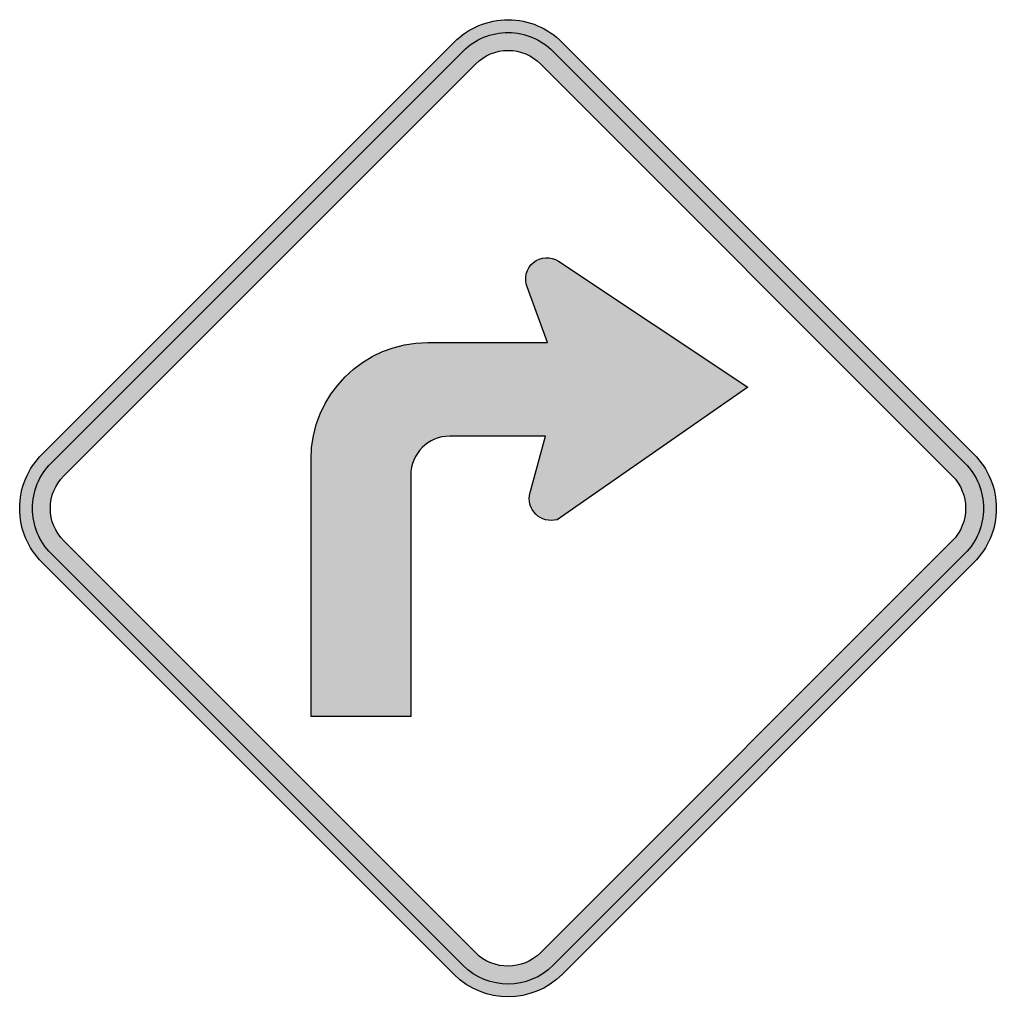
# Model space of a CAD drawing. Header units: inches. Extents: x -21.2 to 21.2, y -21.5 to 21.2.
import ezdxf

# ---------------------------------------------------------------- set-up
doc = ezdxf.new("R2010")
doc.units = ezdxf.units.IN
doc.header["$MEASUREMENT"] = 0

msp = doc.modelspace()

# ---------------------------------------------------------------- hatches: boundary and pattern name
h = msp.add_hatch(color=7)
edge = h.paths.add_edge_path()
edge.add_line((2.356, 20.23), (20.236, 2.35))
edge.add_spline(control_points=[(20.236, 2.35), (20.86, 1.726), (21.21, 0.88), (21.21, -0.003), (21.21, -0.886), (20.86, -1.732), (20.236, -2.356)], knot_values=[0, 0, 0, 0, 1, 1, 1, 2, 2, 2, 2], degree=3, periodic=0)
edge.add_line((20.236, -2.356), (2.353, -20.239))
edge.add_spline(control_points=[(2.353, -20.239), (1.058, -21.533), (-1.038, -21.539), (-2.34, -20.251)], knot_values=[0, 0, 0, 0, 1, 1, 1, 1], degree=3, periodic=0)
edge.add_line((-2.34, -20.251), (-20.236, -2.356))
edge.add_spline(control_points=[(-20.236, -2.356), (-20.86, -1.732), (-21.21, -0.886), (-21.21, -0.003), (-21.21, 0.88), (-20.86, 1.726), (-20.236, 2.35)], knot_values=[0, 0, 0, 0, 1, 1, 1, 2, 2, 2, 2], degree=3, periodic=0)
edge.add_line((-20.236, 2.35), (-2.343, 20.243))
edge.add_spline(control_points=[(-2.343, 20.243), (-1.719, 20.866), (-0.873, 21.216), (0.009, 21.213), (0.891, 21.211), (1.736, 20.857), (2.356, 20.23)], knot_values=[0, 0, 0, 0, 1, 1, 1, 2, 2, 2, 2], degree=3, periodic=0)
edge = h.paths.add_edge_path(flags=0)
edge.add_line((1.412, 19.292), (19.294, 1.409))
edge.add_spline(control_points=[(19.294, 1.409), (20.074, 0.629), (20.074, -0.635), (19.294, -1.415)], knot_values=[0, 0, 0, 0, 1, 1, 1, 1], degree=3, periodic=0)
edge.add_line((19.294, -1.415), (1.412, -19.297))
edge.add_spline(control_points=[(1.412, -19.297), (0.636, -20.073), (-0.62, -20.078), (-1.402, -19.307)], knot_values=[0, 0, 0, 0, 1, 1, 1, 1], degree=3, periodic=0)
edge.add_line((-1.402, -19.307), (-19.294, -1.415))
edge.add_spline(control_points=[(-19.294, -1.415), (-19.669, -1.04), (-19.879, -0.532), (-19.879, -0.003), (-19.879, 0.527), (-19.669, 1.034), (-19.294, 1.409)], knot_values=[0, 0, 0, 0, 1, 1, 1, 2, 2, 2, 2], degree=3, periodic=0)
edge.add_line((-19.294, 1.409), (-1.402, 19.302))
edge.add_spline(control_points=[(-1.402, 19.302), (-1.028, 19.675), (-0.521, 19.884), (0.007, 19.882), (0.535, 19.88), (1.041, 19.668), (1.412, 19.292)], knot_values=[0, 0, 0, 0, 1, 1, 1, 2, 2, 2, 2], degree=3, periodic=0)
h = msp.add_hatch(color=7)
edge = h.paths.add_edge_path()
edge.add_line((1.963, 19.839), (19.844, 1.958))
edge.add_spline(control_points=[(19.844, 1.958), (20.364, 1.438), (20.656, 0.732), (20.656, -0.003), (20.656, -0.738), (20.364, -1.444), (19.844, -1.964)], knot_values=[0, 0, 0, 0, 1, 1, 1, 2, 2, 2, 2], degree=3, periodic=0)
edge.add_line((19.844, -1.964), (1.961, -19.846))
edge.add_spline(control_points=[(1.961, -19.846), (0.882, -20.925), (-0.864, -20.93), (-1.949, -19.858)], knot_values=[0, 0, 0, 0, 1, 1, 1, 1], degree=3, periodic=0)
edge.add_line((-1.949, -19.858), (-19.844, -1.964))
edge.add_spline(control_points=[(-19.844, -1.964), (-20.364, -1.444), (-20.656, -0.738), (-20.656, -0.003), (-20.656, 0.732), (-20.364, 1.438), (-19.844, 1.958)], knot_values=[0, 0, 0, 0, 1, 1, 1, 2, 2, 2, 2], degree=3, periodic=0)
edge.add_line((-19.844, 1.958), (-1.951, 19.851))
edge.add_spline(control_points=[(-1.951, 19.851), (-1.431, 20.37), (-0.726, 20.661), (0.008, 20.659), (0.743, 20.656), (1.446, 20.361), (1.963, 19.839)], knot_values=[0, 0, 0, 0, 1, 1, 1, 2, 2, 2, 2], degree=3, periodic=0)
edge = h.paths.add_edge_path(flags=0)
edge.add_line((1.412, 19.292), (19.294, 1.409))
edge.add_spline(control_points=[(19.294, 1.409), (19.669, 1.034), (19.879, 0.527), (19.879, -0.003), (19.879, -0.532), (19.669, -1.04), (19.294, -1.415)], knot_values=[0, 0, 0, 0, 1, 1, 1, 2, 2, 2, 2], degree=3, periodic=0)
edge.add_line((19.294, -1.415), (1.412, -19.297))
edge.add_spline(control_points=[(1.412, -19.297), (0.636, -20.073), (-0.62, -20.078), (-1.402, -19.307)], knot_values=[0, 0, 0, 0, 1, 1, 1, 1], degree=3, periodic=0)
edge.add_line((-1.402, -19.307), (-19.294, -1.415))
edge.add_spline(control_points=[(-19.294, -1.415), (-19.669, -1.04), (-19.879, -0.532), (-19.879, -0.003), (-19.879, 0.527), (-19.669, 1.034), (-19.294, 1.409)], knot_values=[0, 0, 0, 0, 1, 1, 1, 2, 2, 2, 2], degree=3, periodic=0)
edge.add_line((-19.294, 1.409), (-1.402, 19.302))
edge.add_spline(control_points=[(-1.402, 19.302), (-1.028, 19.675), (-0.521, 19.884), (0.007, 19.882), (0.535, 19.88), (1.041, 19.668), (1.412, 19.292)], knot_values=[0, 0, 0, 0, 1, 1, 1, 2, 2, 2, 2], degree=3, periodic=0)
h = msp.add_hatch(color=7)
edge = h.paths.add_edge_path()
edge.add_spline(control_points=[(-2.532, 3.13), (-3.467, 3.13), (-4.225, 2.372), (-4.225, 1.437)], knot_values=[0, 0, 0, 0, 1, 1, 1, 1], degree=3, periodic=0)
edge.add_line((-4.225, 1.437), (-4.225, -9.038))
edge.add_line((-4.225, -9.038), (-8.556, -9.038))
edge.add_line((-8.556, -9.038), (-8.556, 2.122))
edge.add_spline(control_points=[(-8.556, 2.122), (-8.556, 4.927), (-6.282, 7.2), (-3.477, 7.2)], knot_values=[0, 0, 0, 0, 1, 1, 1, 1], degree=3, periodic=0)
edge.add_line((-3.477, 7.2), (1.721, 7.2))
edge.add_line((1.721, 7.2), (0.811, 9.686))
edge.add_spline(control_points=[(0.811, 9.686), (0.694, 10.056), (0.823, 10.46), (1.133, 10.694), (1.444, 10.928), (1.868, 10.941), (2.192, 10.726)], knot_values=[0, 0, 0, 0, 1, 1, 1, 2, 2, 2, 2], degree=3, periodic=0)
edge.add_line((2.192, 10.726), (10.423, 5.262))
edge.add_line((10.423, 5.262), (2.133, -0.496))
edge.add_spline(control_points=[(2.133, -0.496), (1.801, -0.588), (1.446, -0.495), (1.203, -0.251), (0.959, -0.008), (0.865, 0.347), (0.957, 0.679)], knot_values=[0, 0, 0, 0, 1, 1, 1, 2, 2, 2, 2], degree=3, periodic=0)
edge.add_line((0.957, 0.679), (1.633, 3.13))
edge.add_line((1.633, 3.13), (-2.532, 3.13))

# ---------------------------------------------------------------- linework, layer by layer
at = {"color": 7}
for points in [[(-20.236, 2.35), (-2.343, 20.243)], [(2.356, 20.23), (20.236, 2.35)], [(-19.844, 1.958), (-1.951, 19.851)], [(1.963, 19.839), (19.844, 1.958)], [(-19.294, 1.409), (-1.402, 19.302)], [(1.412, 19.292), (19.294, 1.409)], [(2.192, 10.726), (10.423, 5.262), (2.133, -0.496)], [(-3.477, 7.2), (1.721, 7.2), (0.839, 9.609)], [(0.957, 0.679), (1.633, 3.13), (-2.532, 3.13)], [(-4.225, 1.437), (-4.225, -9.038), (-8.556, -9.038), (-8.556, 2.122)], [(-1.402, -19.307), (-19.294, -1.415)], [(19.294, -1.415), (1.412, -19.297)], [(-1.949, -19.858), (-19.844, -1.964)], [(19.844, -1.964), (1.961, -19.846)], [(-2.34, -20.251), (-20.236, -2.356)], [(20.236, -2.356), (2.353, -20.239)]]:
    msp.add_lwpolyline(points, dxfattribs=at)
for points in [[(-2.343, 20.243), (-1.719, 20.866), (-0.873, 21.216), (0.009, 21.213), (0.891, 21.211), (1.736, 20.857), (2.356, 20.23)], [(-1.951, 19.851), (-1.431, 20.37), (-0.726, 20.661), (0.008, 20.659), (0.743, 20.656), (1.446, 20.361), (1.963, 19.839)], [(-1.402, 19.302), (-1.028, 19.675), (-0.521, 19.884), (0.007, 19.882), (0.535, 19.88), (1.041, 19.668), (1.412, 19.292)], [(0.839, 9.609), (0.684, 9.982), (0.79, 10.412), (1.101, 10.669), (1.413, 10.926), (1.855, 10.949), (2.192, 10.726)], [(-20.236, -2.356), (-20.86, -1.732), (-21.21, -0.886), (-21.21, -0.003), (-21.21, 0.88), (-20.86, 1.726), (-20.236, 2.35)], [(20.236, 2.35), (20.86, 1.726), (21.21, 0.88), (21.21, -0.003), (21.21, -0.886), (20.86, -1.732), (20.236, -2.356)], [(-19.844, -1.964), (-20.364, -1.444), (-20.656, -0.738), (-20.656, -0.003), (-20.656, 0.732), (-20.364, 1.438), (-19.844, 1.958)], [(19.844, 1.958), (20.364, 1.438), (20.656, 0.732), (20.656, -0.003), (20.656, -0.738), (20.364, -1.444), (19.844, -1.964)], [(-19.294, -1.415), (-19.669, -1.04), (-19.879, -0.532), (-19.879, -0.003), (-19.879, 0.527), (-19.669, 1.034), (-19.294, 1.409)], [(2.133, -0.496), (1.801, -0.588), (1.446, -0.495), (1.203, -0.251), (0.959, -0.008), (0.865, 0.347), (0.957, 0.679)]]:
    msp.add_open_spline(points, degree=3, knots=[0, 0, 0, 0, 1, 1, 1, 2, 2, 2, 2], dxfattribs=at)
for points in [[(-8.556, 2.122), (-8.556, 4.927), (-6.282, 7.2), (-3.477, 7.2)], [(-2.532, 3.13), (-3.467, 3.13), (-4.225, 2.372), (-4.225, 1.437)], [(19.294, 1.409), (20.074, 0.629), (20.074, -0.635), (19.294, -1.415)], [(1.412, -19.297), (0.636, -20.073), (-0.62, -20.078), (-1.402, -19.307)], [(1.961, -19.846), (0.882, -20.925), (-0.864, -20.93), (-1.949, -19.858)], [(2.353, -20.239), (1.058, -21.533), (-1.038, -21.539), (-2.34, -20.251)]]:
    msp.add_open_spline(points, degree=3, dxfattribs=at)

doc.saveas('drawing.dxf')
